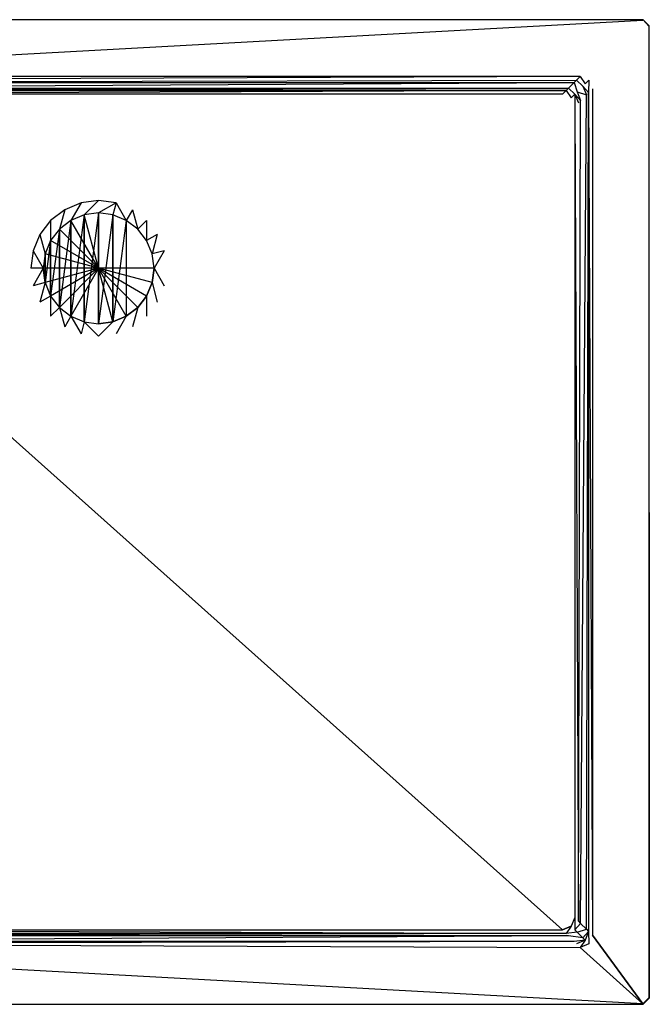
# Model space of a CAD drawing. Extents: x 0 to 0.9, y -0.8 to 0.
# Tile 2 of 2: x 0.389 to 0.9, y -0.8 to 0. Entities that reach past the tile are written whole.
import ezdxf

# ---------------------------------------------------------------- set-up
doc = ezdxf.new("R2010")
doc.units = 0
for name, color, linetype in [('L0__X_900__Y_800__Z_25__L_1_UDQ', 7, 'CONTINUOUS'), ('L1__X_900__Y_800__Z_25__L_1_UDQ', 7, 'CONTINUOUS'), ('L2__X_900__Y_800__Z_25__L_1_UDQ', 7, 'CONTINUOUS'), ('L3__X_900__Y_800__Z_25__L_1_UDQ', 7, 'CONTINUOUS'), ('L4__X_900__Y_800__Z_25__L_1_UDQ', 7, 'CONTINUOUS'), ('L5__X_900__Y_800__Z_25__L_1_UDQ', 7, 'CONTINUOUS'), ('L6__X_900__Y_800__Z_25__L_1_UDQ', 7, 'CONTINUOUS'), ('L7_VERTIEFUNG110___REPLACEMTFOR', 7, 'CONTINUOUS'), ('L8_ABLAUF90____REPLACEMTFOREMPT', 7, 'CONTINUOUS')]:
    doc.layers.add(name, color=color, linetype=linetype)

msp = doc.modelspace()

# ---------------------------------------------------------------- linework, layer by layer
at = {"layer": 'L0__X_900__Y_800__Z_25__L_1_UDQ', "color": 8}
for points, invisible_edges in [([(0.005207, -0.0005, 0.025), (0.056163, -0.046163, 0.025), (0.894793, -0.0005, 0.025), (0.005207, -0.0005, 0.025)], 13), ([(0.894793, -0.0005, 0.025), (0.056163, -0.046163, 0.025), (0.843837, -0.046163, 0.025), (0.894793, -0.0005, 0.025)], 15), ([(0.894793, -0.0005, 0.025), (0.843837, -0.046163, 0.025), (0.850908, -0.049092, 0.025), (0.894793, -0.0005, 0.025)], 15), ([(0.894793, -0.0005, 0.025), (0.850908, -0.049092, 0.025), (0.853837, -0.056163, 0.025), (0.894793, -0.0005, 0.025)], 15), ([(0.894793, -0.0005, 0.025), (0.853837, -0.056163, 0.025), (0.894793, -0.7995, 0.025), (0.894793, -0.0005, 0.025)], 15), ([(0.894793, -0.0005, 0.025), (0.894793, -0.7995, 0.025), (0.8995, -0.794793, 0.025), (0.894793, -0.0005, 0.025)], 15), ([(0.894793, -0.0005, 0.025), (0.8995, -0.794793, 0.025), (0.8995, -0.005207, 0.025), (0.894793, -0.0005, 0.025)], 15), ([(0.853837, -0.743837, 0.025), (0.894793, -0.7995, 0.025), (0.853837, -0.056163, 0.025), (0.853837, -0.743837, 0.025)], 10), ([(0.850908, -0.750908, 0.025), (0.894793, -0.7995, 0.025), (0.853837, -0.743837, 0.025), (0.850908, -0.750908, 0.025)], 13), ([(0.843837, -0.753837, 0.025), (0.894793, -0.7995, 0.025), (0.850908, -0.750908, 0.025), (0.843837, -0.753837, 0.025)], 10), ([(0.056163, -0.753837, 0.025), (0.005207, -0.7995, 0.025), (0.894793, -0.7995, 0.025), (0.056163, -0.753837, 0.025)], 10), ([(0.056163, -0.753837, 0.025), (0.894793, -0.7995, 0.025), (0.843837, -0.753837, 0.025), (0.056163, -0.753837, 0.025)], 13)]:
    msp.add_3dface(points, dxfattribs=dict(at, invisible_edges=invisible_edges))
at = {"layer": 'L1__X_900__Y_800__Z_25__L_1_UDQ', "color": 8}
for points, invisible_edges in [([(0.070535, -0.060535), (0.070535, -0.739465), (0.829465, -0.739465), (0.070535, -0.060535)], 13), ([(0.070535, -0.060535), (0.829465, -0.739465), (0.829465, -0.060535), (0.070535, -0.060535)], 10), ([(0.829465, -0.060535), (0.829465, -0.739465), (0.836536, -0.736536), (0.829465, -0.060535)], 13), ([(0.829465, -0.060535), (0.836536, -0.736536), (0.836536, -0.063464), (0.829465, -0.060535)], 15), ([(0.836536, -0.063464), (0.836536, -0.736536), (0.839465, -0.729465), (0.836536, -0.063464)], 15), ([(0.836536, -0.063464), (0.839465, -0.729465), (0.839465, -0.070535), (0.836536, -0.063464)], 15)]:
    msp.add_3dface(points, dxfattribs=dict(at, invisible_edges=invisible_edges))
at = {"layer": 'L2__X_900__Y_800__Z_25__L_1_UDQ', "color": 8}
for points, invisible_edges in [([(0.059207, -0.049207, 0.023967), (0.843837, -0.046163, 0.025), (0.056163, -0.046163, 0.025), (0.059207, -0.049207, 0.023967)], 13), ([(0.843837, -0.046163, 0.025), (0.059207, -0.049207, 0.023967), (0.840793, -0.049207, 0.023967), (0.843837, -0.046163, 0.025)], 14), ([(0.847864, -0.052136, 0.023967), (0.843837, -0.046163, 0.025), (0.840793, -0.049207, 0.023967), (0.847864, -0.052136, 0.023967)], 13), ([(0.843837, -0.046163, 0.025), (0.847864, -0.052136, 0.023967), (0.850908, -0.049092, 0.025), (0.843837, -0.046163, 0.025)], 14), ([(0.060993, -0.050993, 0.021294), (0.840793, -0.049207, 0.023967), (0.059207, -0.049207, 0.023967), (0.060993, -0.050993, 0.021294)], 14), ([(0.840793, -0.049207, 0.023967), (0.060993, -0.050993, 0.021294), (0.839007, -0.050993, 0.021294), (0.840793, -0.049207, 0.023967)], 13), ([(0.846078, -0.053922, 0.021294), (0.840793, -0.049207, 0.023967), (0.839007, -0.050993, 0.021294), (0.846078, -0.053922, 0.021294)], 13), ([(0.840793, -0.049207, 0.023967), (0.846078, -0.053922, 0.021294), (0.847864, -0.052136, 0.023967), (0.840793, -0.049207, 0.023967)], 14), ([(0.846078, -0.053922, 0.021294), (0.850793, -0.059207, 0.023967), (0.847864, -0.052136, 0.023967), (0.846078, -0.053922, 0.021294)], 14), ([(0.850793, -0.059207, 0.023967), (0.846078, -0.053922, 0.021294), (0.849007, -0.060993, 0.021294), (0.850793, -0.059207, 0.023967)], 13), ([(0.850793, -0.059207, 0.023967), (0.850908, -0.049092, 0.025), (0.847864, -0.052136, 0.023967), (0.850793, -0.059207, 0.023967)], 13), ([(0.850908, -0.049092, 0.025), (0.850793, -0.059207, 0.023967), (0.853837, -0.056163, 0.025), (0.850908, -0.049092, 0.025)], 14), ([(0.850793, -0.059207, 0.023967), (0.849007, -0.739007, 0.021294), (0.850793, -0.740793, 0.023967), (0.850793, -0.059207, 0.023967)], 13), ([(0.849007, -0.739007, 0.021294), (0.850793, -0.059207, 0.023967), (0.849007, -0.060993, 0.021294), (0.849007, -0.739007, 0.021294)], 14), ([(0.850793, -0.059207, 0.023967), (0.853837, -0.743837, 0.025), (0.853837, -0.056163, 0.025), (0.850793, -0.059207, 0.023967)], 14), ([(0.853837, -0.743837, 0.025), (0.850793, -0.059207, 0.023967), (0.850793, -0.740793, 0.023967), (0.853837, -0.743837, 0.025)], 13), ([(0.846078, -0.746078, 0.021294), (0.850793, -0.740793, 0.023967), (0.849007, -0.739007, 0.021294), (0.846078, -0.746078, 0.021294)], 14), ([(0.850793, -0.740793, 0.023967), (0.846078, -0.746078, 0.021294), (0.847864, -0.747864, 0.023967), (0.850793, -0.740793, 0.023967)], 13), ([(0.850908, -0.750908, 0.025), (0.850793, -0.740793, 0.023967), (0.847864, -0.747864, 0.023967), (0.850908, -0.750908, 0.025)], 13), ([(0.850793, -0.740793, 0.023967), (0.850908, -0.750908, 0.025), (0.853837, -0.743837, 0.025), (0.850793, -0.740793, 0.023967)], 14), ([(0.843837, -0.753837, 0.025), (0.059207, -0.750793, 0.023967), (0.056163, -0.753837, 0.025), (0.843837, -0.753837, 0.025)], 13), ([(0.059207, -0.750793, 0.023967), (0.839007, -0.749007, 0.021294), (0.060993, -0.749007, 0.021294), (0.059207, -0.750793, 0.023967)], 13), ([(0.839007, -0.749007, 0.021294), (0.059207, -0.750793, 0.023967), (0.840793, -0.750793, 0.023967), (0.839007, -0.749007, 0.021294)], 14), ([(0.059207, -0.750793, 0.023967), (0.843837, -0.753837, 0.025), (0.840793, -0.750793, 0.023967), (0.059207, -0.750793, 0.023967)], 14), ([(0.839007, -0.749007, 0.021294), (0.847864, -0.747864, 0.023967), (0.846078, -0.746078, 0.021294), (0.839007, -0.749007, 0.021294)], 13), ([(0.847864, -0.747864, 0.023967), (0.839007, -0.749007, 0.021294), (0.840793, -0.750793, 0.023967), (0.847864, -0.747864, 0.023967)], 14), ([(0.843837, -0.753837, 0.025), (0.847864, -0.747864, 0.023967), (0.840793, -0.750793, 0.023967), (0.843837, -0.753837, 0.025)], 13), ([(0.847864, -0.747864, 0.023967), (0.843837, -0.753837, 0.025), (0.850908, -0.750908, 0.025), (0.847864, -0.747864, 0.023967)], 14)]:
    msp.add_3dface(points, dxfattribs=dict(at, invisible_edges=invisible_edges))
at = {"layer": 'L3__X_900__Y_800__Z_25__L_1_UDQ', "color": 8}
for points, invisible_edges in [([(0.065706, -0.055706, 0.003706), (0.839007, -0.050993, 0.021294), (0.060993, -0.050993, 0.021294), (0.065706, -0.055706, 0.003706)], 14), ([(0.839007, -0.050993, 0.021294), (0.065706, -0.055706, 0.003706), (0.834294, -0.055706, 0.003706), (0.839007, -0.050993, 0.021294)], 13), ([(0.841365, -0.058635, 0.003706), (0.839007, -0.050993, 0.021294), (0.834294, -0.055706, 0.003706), (0.841365, -0.058635, 0.003706)], 13), ([(0.839007, -0.050993, 0.021294), (0.841365, -0.058635, 0.003706), (0.846078, -0.053922, 0.021294), (0.839007, -0.050993, 0.021294)], 14), ([(0.841365, -0.058635, 0.003706), (0.849007, -0.060993, 0.021294), (0.846078, -0.053922, 0.021294), (0.841365, -0.058635, 0.003706)], 14), ([(0.849007, -0.060993, 0.021294), (0.841365, -0.058635, 0.003706), (0.844294, -0.065706, 0.003706), (0.849007, -0.060993, 0.021294)], 13), ([(0.849007, -0.060993, 0.021294), (0.844294, -0.734294, 0.003706), (0.849007, -0.739007, 0.021294), (0.849007, -0.060993, 0.021294)], 13), ([(0.844294, -0.734294, 0.003706), (0.849007, -0.060993, 0.021294), (0.844294, -0.065706, 0.003706), (0.844294, -0.734294, 0.003706)], 14), ([(0.841365, -0.741365, 0.003706), (0.849007, -0.739007, 0.021294), (0.844294, -0.734294, 0.003706), (0.841365, -0.741365, 0.003706)], 14), ([(0.834294, -0.744294, 0.003706), (0.846078, -0.746078, 0.021294), (0.841365, -0.741365, 0.003706), (0.834294, -0.744294, 0.003706)], 13), ([(0.849007, -0.739007, 0.021294), (0.841365, -0.741365, 0.003706), (0.846078, -0.746078, 0.021294), (0.849007, -0.739007, 0.021294)], 13), ([(0.060993, -0.749007, 0.021294), (0.834294, -0.744294, 0.003706), (0.065706, -0.744294, 0.003706), (0.060993, -0.749007, 0.021294)], 13), ([(0.834294, -0.744294, 0.003706), (0.060993, -0.749007, 0.021294), (0.839007, -0.749007, 0.021294), (0.834294, -0.744294, 0.003706)], 14), ([(0.846078, -0.746078, 0.021294), (0.834294, -0.744294, 0.003706), (0.839007, -0.749007, 0.021294), (0.846078, -0.746078, 0.021294)], 14)]:
    msp.add_3dface(points, dxfattribs=dict(at, invisible_edges=invisible_edges))
at = {"layer": 'L4__X_900__Y_800__Z_25__L_1_UDQ', "color": 8}
for points, invisible_edges in [([(0.067492, -0.057492, 0.001033), (0.834294, -0.055706, 0.003706), (0.065706, -0.055706, 0.003706), (0.067492, -0.057492, 0.001033)], 14), ([(0.834294, -0.055706, 0.003706), (0.067492, -0.057492, 0.001033), (0.832508, -0.057492, 0.001033), (0.834294, -0.055706, 0.003706)], 13), ([(0.83958, -0.06042, 0.001033), (0.834294, -0.055706, 0.003706), (0.832508, -0.057492, 0.001033), (0.83958, -0.06042, 0.001033)], 13), ([(0.834294, -0.055706, 0.003706), (0.83958, -0.06042, 0.001033), (0.841365, -0.058635, 0.003706), (0.834294, -0.055706, 0.003706)], 14), ([(0.070535, -0.060535), (0.832508, -0.057492, 0.001033), (0.067492, -0.057492, 0.001033), (0.070535, -0.060535)], 13), ([(0.832508, -0.057492, 0.001033), (0.070535, -0.060535), (0.829465, -0.060535), (0.832508, -0.057492, 0.001033)], 14), ([(0.836536, -0.063464), (0.832508, -0.057492, 0.001033), (0.829465, -0.060535), (0.836536, -0.063464)], 13), ([(0.832508, -0.057492, 0.001033), (0.836536, -0.063464), (0.83958, -0.06042, 0.001033), (0.832508, -0.057492, 0.001033)], 14), ([(0.839465, -0.070535), (0.83958, -0.06042, 0.001033), (0.836536, -0.063464), (0.839465, -0.070535)], 13), ([(0.83958, -0.06042, 0.001033), (0.839465, -0.070535), (0.842508, -0.067492, 0.001033), (0.83958, -0.06042, 0.001033)], 14), ([(0.83958, -0.06042, 0.001033), (0.844294, -0.065706, 0.003706), (0.841365, -0.058635, 0.003706), (0.83958, -0.06042, 0.001033)], 14), ([(0.844294, -0.065706, 0.003706), (0.83958, -0.06042, 0.001033), (0.842508, -0.067492, 0.001033), (0.844294, -0.065706, 0.003706)], 13), ([(0.839465, -0.070535), (0.842508, -0.732508, 0.001033), (0.842508, -0.067492, 0.001033), (0.839465, -0.070535)], 14), ([(0.842508, -0.732508, 0.001033), (0.839465, -0.070535), (0.839465, -0.729465), (0.842508, -0.732508, 0.001033)], 13), ([(0.844294, -0.065706, 0.003706), (0.842508, -0.732508, 0.001033), (0.844294, -0.734294, 0.003706), (0.844294, -0.065706, 0.003706)], 13), ([(0.842508, -0.732508, 0.001033), (0.844294, -0.065706, 0.003706), (0.842508, -0.067492, 0.001033), (0.842508, -0.732508, 0.001033)], 14), ([(0.83958, -0.73958, 0.001033), (0.839465, -0.729465), (0.836536, -0.736536), (0.83958, -0.73958, 0.001033)], 13), ([(0.839465, -0.729465), (0.83958, -0.73958, 0.001033), (0.842508, -0.732508, 0.001033), (0.839465, -0.729465)], 14), ([(0.83958, -0.73958, 0.001033), (0.844294, -0.734294, 0.003706), (0.842508, -0.732508, 0.001033), (0.83958, -0.73958, 0.001033)], 14), ([(0.844294, -0.734294, 0.003706), (0.83958, -0.73958, 0.001033), (0.841365, -0.741365, 0.003706), (0.844294, -0.734294, 0.003706)], 13), ([(0.065706, -0.744294, 0.003706), (0.832508, -0.742508, 0.001033), (0.067492, -0.742508, 0.001033), (0.065706, -0.744294, 0.003706)], 13), ([(0.832508, -0.742508, 0.001033), (0.065706, -0.744294, 0.003706), (0.834294, -0.744294, 0.003706), (0.832508, -0.742508, 0.001033)], 14), ([(0.832508, -0.742508, 0.001033), (0.070535, -0.739465), (0.067492, -0.742508, 0.001033), (0.832508, -0.742508, 0.001033)], 13), ([(0.070535, -0.739465), (0.832508, -0.742508, 0.001033), (0.829465, -0.739465), (0.070535, -0.739465)], 14), ([(0.832508, -0.742508, 0.001033), (0.836536, -0.736536), (0.829465, -0.739465), (0.832508, -0.742508, 0.001033)], 13), ([(0.836536, -0.736536), (0.832508, -0.742508, 0.001033), (0.83958, -0.73958, 0.001033), (0.836536, -0.736536)], 14), ([(0.832508, -0.742508, 0.001033), (0.841365, -0.741365, 0.003706), (0.83958, -0.73958, 0.001033), (0.832508, -0.742508, 0.001033)], 13), ([(0.841365, -0.741365, 0.003706), (0.832508, -0.742508, 0.001033), (0.834294, -0.744294, 0.003706), (0.841365, -0.741365, 0.003706)], 14)]:
    msp.add_3dface(points, dxfattribs=dict(at, invisible_edges=invisible_edges))
at = {"layer": 'L5__X_900__Y_800__Z_25__L_1_UDQ', "color": 8}
for points, invisible_edges in [([(0.005207, -0.0005, 0.025), (0.895, 0, 0.0245), (0.005, 0, 0.0245), (0.005207, -0.0005, 0.025)], 13), ([(0.895, 0, 0.0245), (0.005207, -0.0005, 0.025), (0.894793, -0.0005, 0.025), (0.895, 0, 0.0245)], 14), ([(0.8995, -0.005207, 0.025), (0.895, 0, 0.0245), (0.894793, -0.0005, 0.025), (0.8995, -0.005207, 0.025)], 13), ([(0.895, 0, 0.0245), (0.8995, -0.005207, 0.025), (0.9, -0.005, 0.0245), (0.895, 0, 0.0245)], 14), ([(0.8995, -0.005207, 0.025), (0.9, -0.795, 0.0245), (0.9, -0.005, 0.0245), (0.8995, -0.005207, 0.025)], 14), ([(0.9, -0.795, 0.0245), (0.8995, -0.005207, 0.025), (0.8995, -0.794793, 0.025), (0.9, -0.795, 0.0245)], 13), ([(0.895, -0.8, 0.0245), (0.005207, -0.7995, 0.025), (0.005, -0.8, 0.0245), (0.895, -0.8, 0.0245)], 13), ([(0.005207, -0.7995, 0.025), (0.895, -0.8, 0.0245), (0.894793, -0.7995, 0.025), (0.005207, -0.7995, 0.025)], 14), ([(0.895, -0.8, 0.0245), (0.8995, -0.794793, 0.025), (0.894793, -0.7995, 0.025), (0.895, -0.8, 0.0245)], 13), ([(0.8995, -0.794793, 0.025), (0.895, -0.8, 0.0245), (0.9, -0.795, 0.0245), (0.8995, -0.794793, 0.025)], 14)]:
    msp.add_3dface(points, dxfattribs=dict(at, invisible_edges=invisible_edges))
at = {"layer": 'L6__X_900__Y_800__Z_25__L_1_UDQ', "color": 8}
for points, invisible_edges in [([(0.005, 0, 0.0245), (0.895, 0, 0.008), (0.005, 0, 0.008), (0.005, 0, 0.0245)], 13), ([(0.895, 0, 0.008), (0.005, 0, 0.0245), (0.895, 0, 0.0245), (0.895, 0, 0.008)], 14), ([(0.895, 0, 0.0245), (0.9, -0.005, 0.008), (0.895, 0, 0.008), (0.895, 0, 0.0245)], 13), ([(0.9, -0.005, 0.008), (0.895, 0, 0.0245), (0.9, -0.005, 0.0245), (0.9, -0.005, 0.008)], 14), ([(0.9, -0.005, 0.008), (0.9, -0.795, 0.0245), (0.9, -0.795, 0.008), (0.9, -0.005, 0.008)], 13), ([(0.9, -0.795, 0.0245), (0.9, -0.005, 0.008), (0.9, -0.005, 0.0245), (0.9, -0.795, 0.0245)], 14), ([(0.895, -0.8, 0.0245), (0.005, -0.8, 0.008), (0.895, -0.8, 0.008), (0.895, -0.8, 0.0245)], 13), ([(0.005, -0.8, 0.008), (0.895, -0.8, 0.0245), (0.005, -0.8, 0.0245), (0.005, -0.8, 0.008)], 14), ([(0.9, -0.795, 0.008), (0.895, -0.8, 0.0245), (0.895, -0.8, 0.008), (0.9, -0.795, 0.008)], 13), ([(0.895, -0.8, 0.0245), (0.9, -0.795, 0.008), (0.9, -0.795, 0.0245), (0.895, -0.8, 0.0245)], 14)]:
    msp.add_3dface(points, dxfattribs=dict(at, invisible_edges=invisible_edges))
at = {"layer": 'L7_VERTIEFUNG110___REPLACEMTFOR', "color": 8}
for points, invisible_edges in [([(0.4305, -0.163029, 0.0002), (0.438765, -0.148874, 0.0012), (0.4255, -0.154369, 0.0012), (0.4305, -0.163029, 0.0002)], 13), ([(0.438765, -0.148874, 0.0012), (0.4305, -0.163029, 0.0002), (0.441353, -0.158533, 0.0002), (0.438765, -0.148874, 0.0012)], 14), ([(0.441353, -0.158533, 0.0002), (0.453, -0.147, 0.0012), (0.438765, -0.148874, 0.0012), (0.441353, -0.158533, 0.0002)], 13), ([(0.453, -0.147, 0.0012), (0.441353, -0.158533, 0.0002), (0.453, -0.157, 0.0002), (0.453, -0.147, 0.0012)], 14), ([(0.453, -0.157, 0.0002), (0.467235, -0.148874, 0.0012), (0.453, -0.147, 0.0012), (0.453, -0.157, 0.0002)], 13), ([(0.467235, -0.148874, 0.0012), (0.453, -0.157, 0.0002), (0.464647, -0.158533, 0.0002), (0.467235, -0.148874, 0.0012)], 14), ([(0.4755, -0.163029, 0.0002), (0.467235, -0.148874, 0.0012), (0.464647, -0.158533, 0.0002), (0.4755, -0.163029, 0.0002)], 13), ([(0.467235, -0.148874, 0.0012), (0.4755, -0.163029, 0.0002), (0.4805, -0.154369, 0.0012), (0.467235, -0.148874, 0.0012)], 14), ([(0.42118, -0.17018, 0.0002), (0.4255, -0.154369, 0.0012), (0.414109, -0.163109, 0.0012), (0.42118, -0.17018, 0.0002)], 13), ([(0.4255, -0.154369, 0.0012), (0.42118, -0.17018, 0.0002), (0.4305, -0.163029, 0.0002), (0.4255, -0.154369, 0.0012)], 14), ([(0.4305, -0.163029, 0.0002), (0.4305, -0.240971, 0.0002), (0.441353, -0.158533, 0.0002), (0.4305, -0.163029, 0.0002)], 10), ([(0.441353, -0.158533, 0.0002), (0.4305, -0.240971, 0.0002), (0.441353, -0.245467, 0.0002), (0.441353, -0.158533, 0.0002)], 13), ([(0.441353, -0.158533, 0.0002), (0.441353, -0.245467, 0.0002), (0.453, -0.157, 0.0002), (0.441353, -0.158533, 0.0002)], 10), ([(0.453, -0.157, 0.0002), (0.441353, -0.245467, 0.0002), (0.453, -0.247, 0.0002), (0.453, -0.157, 0.0002)], 13), ([(0.453, -0.157, 0.0002), (0.453, -0.247, 0.0002), (0.464647, -0.158533, 0.0002), (0.453, -0.157, 0.0002)], 10), ([(0.464647, -0.158533, 0.0002), (0.453, -0.247, 0.0002), (0.464647, -0.245467, 0.0002), (0.464647, -0.158533, 0.0002)], 13), ([(0.464647, -0.158533, 0.0002), (0.464647, -0.245467, 0.0002), (0.4755, -0.163029, 0.0002), (0.464647, -0.158533, 0.0002)], 10), ([(0.48482, -0.17018, 0.0002), (0.4805, -0.154369, 0.0012), (0.4755, -0.163029, 0.0002), (0.48482, -0.17018, 0.0002)], 13), ([(0.4805, -0.154369, 0.0012), (0.48482, -0.17018, 0.0002), (0.491891, -0.163109, 0.0012), (0.4805, -0.154369, 0.0012)], 14), ([(0.414029, -0.1795, 0.0002), (0.414109, -0.163109, 0.0012), (0.405369, -0.1745, 0.0012), (0.414029, -0.1795, 0.0002)], 13), ([(0.414109, -0.163109, 0.0012), (0.414029, -0.1795, 0.0002), (0.42118, -0.17018, 0.0002), (0.414109, -0.163109, 0.0012)], 14), ([(0.42118, -0.17018, 0.0002), (0.42118, -0.23382, 0.0002), (0.4305, -0.163029, 0.0002), (0.42118, -0.17018, 0.0002)], 10), ([(0.4305, -0.163029, 0.0002), (0.42118, -0.23382, 0.0002), (0.4305, -0.240971, 0.0002), (0.4305, -0.163029, 0.0002)], 13), ([(0.4755, -0.163029, 0.0002), (0.464647, -0.245467, 0.0002), (0.4755, -0.240971, 0.0002), (0.4755, -0.163029, 0.0002)], 13), ([(0.4755, -0.163029, 0.0002), (0.4755, -0.240971, 0.0002), (0.48482, -0.17018, 0.0002), (0.4755, -0.163029, 0.0002)], 15), ([(0.491971, -0.1795, 0.0002), (0.491891, -0.163109, 0.0012), (0.48482, -0.17018, 0.0002), (0.491971, -0.1795, 0.0002)], 13), ([(0.491891, -0.163109, 0.0012), (0.491971, -0.1795, 0.0002), (0.500631, -0.1745, 0.0012), (0.491891, -0.163109, 0.0012)], 14), ([(0.409533, -0.190353, 0.0002), (0.405369, -0.1745, 0.0012), (0.399874, -0.187765, 0.0012), (0.409533, -0.190353, 0.0002)], 13), ([(0.405369, -0.1745, 0.0012), (0.409533, -0.190353, 0.0002), (0.414029, -0.1795, 0.0002), (0.405369, -0.1745, 0.0012)], 14), ([(0.414029, -0.1795, 0.0002), (0.414029, -0.2245, 0.0002), (0.42118, -0.17018, 0.0002), (0.414029, -0.1795, 0.0002)], 10), ([(0.42118, -0.17018, 0.0002), (0.414029, -0.2245, 0.0002), (0.42118, -0.23382, 0.0002), (0.42118, -0.17018, 0.0002)], 13), ([(0.48482, -0.17018, 0.0002), (0.4755, -0.240971, 0.0002), (0.48482, -0.23382, 0.0002), (0.48482, -0.17018, 0.0002)], 15), ([(0.48482, -0.17018, 0.0002), (0.48482, -0.23382, 0.0002), (0.491971, -0.1795, 0.0002), (0.48482, -0.17018, 0.0002)], 15), ([(0.496467, -0.190353, 0.0002), (0.500631, -0.1745, 0.0012), (0.491971, -0.1795, 0.0002), (0.496467, -0.190353, 0.0002)], 13), ([(0.500631, -0.1745, 0.0012), (0.496467, -0.190353, 0.0002), (0.506126, -0.187765, 0.0012), (0.500631, -0.1745, 0.0012)], 14), ([(0.409533, -0.190353, 0.0002), (0.409533, -0.213647, 0.0002), (0.414029, -0.1795, 0.0002), (0.409533, -0.190353, 0.0002)], 10), ([(0.414029, -0.1795, 0.0002), (0.409533, -0.213647, 0.0002), (0.414029, -0.2245, 0.0002), (0.414029, -0.1795, 0.0002)], 13), ([(0.491971, -0.1795, 0.0002), (0.48482, -0.23382, 0.0002), (0.491971, -0.2245, 0.0002), (0.491971, -0.1795, 0.0002)], 15), ([(0.491971, -0.1795, 0.0002), (0.491971, -0.2245, 0.0002), (0.496467, -0.190353, 0.0002), (0.491971, -0.1795, 0.0002)], 15), ([(0.408, -0.202, 0.0002), (0.399874, -0.187765, 0.0012), (0.398, -0.202, 0.0012), (0.408, -0.202, 0.0002)], 13), ([(0.399874, -0.187765, 0.0012), (0.408, -0.202, 0.0002), (0.409533, -0.190353, 0.0002), (0.399874, -0.187765, 0.0012)], 14), ([(0.409533, -0.213647, 0.0002), (0.409533, -0.190353, 0.0002), (0.408, -0.202, 0.0002), (0.409533, -0.213647, 0.0002)], 13), ([(0.496467, -0.190353, 0.0002), (0.491971, -0.2245, 0.0002), (0.496467, -0.213647, 0.0002), (0.496467, -0.190353, 0.0002)], 15), ([(0.498, -0.202, 0.0002), (0.506126, -0.187765, 0.0012), (0.496467, -0.190353, 0.0002), (0.498, -0.202, 0.0002)], 13), ([(0.496467, -0.190353, 0.0002), (0.496467, -0.213647, 0.0002), (0.498, -0.202, 0.0002), (0.496467, -0.190353, 0.0002)], 11), ([(0.506126, -0.187765, 0.0012), (0.498, -0.202, 0.0002), (0.508, -0.202, 0.0012), (0.506126, -0.187765, 0.0012)], 14), ([(0.399874, -0.216235, 0.0012), (0.408, -0.202, 0.0002), (0.398, -0.202, 0.0012), (0.399874, -0.216235, 0.0012)], 13), ([(0.408, -0.202, 0.0002), (0.399874, -0.216235, 0.0012), (0.409533, -0.213647, 0.0002), (0.408, -0.202, 0.0002)], 14), ([(0.506126, -0.216235, 0.0012), (0.498, -0.202, 0.0002), (0.496467, -0.213647, 0.0002), (0.506126, -0.216235, 0.0012)], 13), ([(0.498, -0.202, 0.0002), (0.506126, -0.216235, 0.0012), (0.508, -0.202, 0.0012), (0.498, -0.202, 0.0002)], 14), ([(0.405369, -0.2295, 0.0012), (0.409533, -0.213647, 0.0002), (0.399874, -0.216235, 0.0012), (0.405369, -0.2295, 0.0012)], 13), ([(0.409533, -0.213647, 0.0002), (0.405369, -0.2295, 0.0012), (0.414029, -0.2245, 0.0002), (0.409533, -0.213647, 0.0002)], 14), ([(0.500631, -0.2295, 0.0012), (0.496467, -0.213647, 0.0002), (0.491971, -0.2245, 0.0002), (0.500631, -0.2295, 0.0012)], 13), ([(0.496467, -0.213647, 0.0002), (0.500631, -0.2295, 0.0012), (0.506126, -0.216235, 0.0012), (0.496467, -0.213647, 0.0002)], 14), ([(0.414109, -0.240891, 0.0012), (0.414029, -0.2245, 0.0002), (0.405369, -0.2295, 0.0012), (0.414109, -0.240891, 0.0012)], 13), ([(0.414029, -0.2245, 0.0002), (0.414109, -0.240891, 0.0012), (0.42118, -0.23382, 0.0002), (0.414029, -0.2245, 0.0002)], 14), ([(0.491891, -0.240891, 0.0012), (0.491971, -0.2245, 0.0002), (0.48482, -0.23382, 0.0002), (0.491891, -0.240891, 0.0012)], 13), ([(0.491971, -0.2245, 0.0002), (0.491891, -0.240891, 0.0012), (0.500631, -0.2295, 0.0012), (0.491971, -0.2245, 0.0002)], 14), ([(0.4255, -0.249631, 0.0012), (0.42118, -0.23382, 0.0002), (0.414109, -0.240891, 0.0012), (0.4255, -0.249631, 0.0012)], 13), ([(0.42118, -0.23382, 0.0002), (0.4255, -0.249631, 0.0012), (0.4305, -0.240971, 0.0002), (0.42118, -0.23382, 0.0002)], 14), ([(0.4805, -0.249631, 0.0012), (0.48482, -0.23382, 0.0002), (0.4755, -0.240971, 0.0002), (0.4805, -0.249631, 0.0012)], 13), ([(0.48482, -0.23382, 0.0002), (0.4805, -0.249631, 0.0012), (0.491891, -0.240891, 0.0012), (0.48482, -0.23382, 0.0002)], 14), ([(0.438765, -0.255126, 0.0012), (0.4305, -0.240971, 0.0002), (0.4255, -0.249631, 0.0012), (0.438765, -0.255126, 0.0012)], 13), ([(0.4305, -0.240971, 0.0002), (0.438765, -0.255126, 0.0012), (0.441353, -0.245467, 0.0002), (0.4305, -0.240971, 0.0002)], 14), ([(0.453, -0.257, 0.0012), (0.441353, -0.245467, 0.0002), (0.438765, -0.255126, 0.0012), (0.453, -0.257, 0.0012)], 13), ([(0.441353, -0.245467, 0.0002), (0.453, -0.257, 0.0012), (0.453, -0.247, 0.0002), (0.441353, -0.245467, 0.0002)], 14), ([(0.453, -0.257, 0.0012), (0.464647, -0.245467, 0.0002), (0.453, -0.247, 0.0002), (0.453, -0.257, 0.0012)], 13), ([(0.464647, -0.245467, 0.0002), (0.453, -0.257, 0.0012), (0.467235, -0.255126, 0.0012), (0.464647, -0.245467, 0.0002)], 14), ([(0.467235, -0.255126, 0.0012), (0.4755, -0.240971, 0.0002), (0.464647, -0.245467, 0.0002), (0.467235, -0.255126, 0.0012)], 13), ([(0.4755, -0.240971, 0.0002), (0.467235, -0.255126, 0.0012), (0.4805, -0.249631, 0.0012), (0.4755, -0.240971, 0.0002)], 14)]:
    msp.add_3dface(points, dxfattribs=dict(at, invisible_edges=invisible_edges))
at = {"layer": 'L8_ABLAUF90____REPLACEMTFOREMPT', "color": 8}
for points, invisible_edges in [([(0.453, -0.202, 0.0022), (0.441353, -0.158533, 0.0012), (0.4305, -0.163029, 0.0012), (0.453, -0.202, 0.0022)], 14), ([(0.4305, -0.163029, 0.0002), (0.441353, -0.158533, 0.0012), (0.441353, -0.158533, 0.0002), (0.4305, -0.163029, 0.0002)], 13), ([(0.441353, -0.158533, 0.0012), (0.4305, -0.163029, 0.0002), (0.4305, -0.163029, 0.0012), (0.441353, -0.158533, 0.0012)], 14), ([(0.4305, -0.240971, 0.0002), (0.4305, -0.163029, 0.0002), (0.441353, -0.158533, 0.0002), (0.4305, -0.240971, 0.0002)], 10), ([(0.4305, -0.240971, 0.0002), (0.441353, -0.158533, 0.0002), (0.441353, -0.245467, 0.0002), (0.4305, -0.240971, 0.0002)], 13), ([(0.453, -0.202, 0.0022), (0.453, -0.157, 0.0012), (0.441353, -0.158533, 0.0012), (0.453, -0.202, 0.0022)], 14), ([(0.441353, -0.158533, 0.0002), (0.453, -0.157, 0.0012), (0.453, -0.157, 0.0002), (0.441353, -0.158533, 0.0002)], 13), ([(0.453, -0.157, 0.0012), (0.441353, -0.158533, 0.0002), (0.441353, -0.158533, 0.0012), (0.453, -0.157, 0.0012)], 14), ([(0.441353, -0.245467, 0.0002), (0.441353, -0.158533, 0.0002), (0.453, -0.157, 0.0002), (0.441353, -0.245467, 0.0002)], 10), ([(0.441353, -0.245467, 0.0002), (0.453, -0.157, 0.0002), (0.453, -0.247, 0.0002), (0.441353, -0.245467, 0.0002)], 13), ([(0.464647, -0.158533, 0.0012), (0.453, -0.157, 0.0012), (0.453, -0.202, 0.0022), (0.464647, -0.158533, 0.0012)], 14), ([(0.453, -0.157, 0.0012), (0.464647, -0.158533, 0.0002), (0.453, -0.157, 0.0002), (0.453, -0.157, 0.0012)], 13), ([(0.464647, -0.158533, 0.0002), (0.453, -0.157, 0.0012), (0.464647, -0.158533, 0.0012), (0.464647, -0.158533, 0.0002)], 14), ([(0.453, -0.247, 0.0002), (0.453, -0.157, 0.0002), (0.464647, -0.158533, 0.0002), (0.453, -0.247, 0.0002)], 10), ([(0.4755, -0.163029, 0.0012), (0.464647, -0.158533, 0.0012), (0.453, -0.202, 0.0022), (0.4755, -0.163029, 0.0012)], 14), ([(0.453, -0.247, 0.0002), (0.464647, -0.158533, 0.0002), (0.464647, -0.245467, 0.0002), (0.453, -0.247, 0.0002)], 13), ([(0.464647, -0.158533, 0.0012), (0.4755, -0.163029, 0.0002), (0.464647, -0.158533, 0.0002), (0.464647, -0.158533, 0.0012)], 13), ([(0.4755, -0.163029, 0.0002), (0.464647, -0.158533, 0.0012), (0.4755, -0.163029, 0.0012), (0.4755, -0.163029, 0.0002)], 14), ([(0.464647, -0.245467, 0.0002), (0.464647, -0.158533, 0.0002), (0.4755, -0.163029, 0.0002), (0.464647, -0.245467, 0.0002)], 10), ([(0.453, -0.202, 0.0022), (0.4305, -0.163029, 0.0012), (0.42118, -0.17018, 0.0012), (0.453, -0.202, 0.0022)], 14), ([(0.42118, -0.17018, 0.0002), (0.4305, -0.163029, 0.0012), (0.4305, -0.163029, 0.0002), (0.42118, -0.17018, 0.0002)], 13), ([(0.4305, -0.163029, 0.0012), (0.42118, -0.17018, 0.0002), (0.42118, -0.17018, 0.0012), (0.4305, -0.163029, 0.0012)], 14), ([(0.42118, -0.23382, 0.0002), (0.42118, -0.17018, 0.0002), (0.4305, -0.163029, 0.0002), (0.42118, -0.23382, 0.0002)], 10), ([(0.42118, -0.23382, 0.0002), (0.4305, -0.163029, 0.0002), (0.4305, -0.240971, 0.0002), (0.42118, -0.23382, 0.0002)], 13), ([(0.48482, -0.17018, 0.0012), (0.4755, -0.163029, 0.0012), (0.453, -0.202, 0.0022), (0.48482, -0.17018, 0.0012)], 14), ([(0.464647, -0.245467, 0.0002), (0.4755, -0.163029, 0.0002), (0.4755, -0.240971, 0.0002), (0.464647, -0.245467, 0.0002)], 13), ([(0.4755, -0.163029, 0.0012), (0.48482, -0.17018, 0.0002), (0.4755, -0.163029, 0.0002), (0.4755, -0.163029, 0.0012)], 13), ([(0.48482, -0.17018, 0.0002), (0.4755, -0.163029, 0.0012), (0.48482, -0.17018, 0.0012), (0.48482, -0.17018, 0.0002)], 14), ([(0.4755, -0.240971, 0.0002), (0.4755, -0.163029, 0.0002), (0.48482, -0.17018, 0.0002), (0.4755, -0.240971, 0.0002)], 15), ([(0.453, -0.202, 0.0022), (0.42118, -0.17018, 0.0012), (0.414029, -0.1795, 0.0012), (0.453, -0.202, 0.0022)], 14), ([(0.414029, -0.1795, 0.0012), (0.42118, -0.17018, 0.0002), (0.414029, -0.1795, 0.0002), (0.414029, -0.1795, 0.0012)], 13), ([(0.42118, -0.17018, 0.0002), (0.414029, -0.1795, 0.0012), (0.42118, -0.17018, 0.0012), (0.42118, -0.17018, 0.0002)], 14), ([(0.414029, -0.2245, 0.0002), (0.414029, -0.1795, 0.0002), (0.42118, -0.17018, 0.0002), (0.414029, -0.2245, 0.0002)], 10), ([(0.414029, -0.2245, 0.0002), (0.42118, -0.17018, 0.0002), (0.42118, -0.23382, 0.0002), (0.414029, -0.2245, 0.0002)], 13), ([(0.491971, -0.1795, 0.0012), (0.48482, -0.17018, 0.0012), (0.453, -0.202, 0.0022), (0.491971, -0.1795, 0.0012)], 14), ([(0.4755, -0.240971, 0.0002), (0.48482, -0.17018, 0.0002), (0.48482, -0.23382, 0.0002), (0.4755, -0.240971, 0.0002)], 15), ([(0.48482, -0.17018, 0.0002), (0.491971, -0.1795, 0.0012), (0.491971, -0.1795, 0.0002), (0.48482, -0.17018, 0.0002)], 13), ([(0.491971, -0.1795, 0.0012), (0.48482, -0.17018, 0.0002), (0.48482, -0.17018, 0.0012), (0.491971, -0.1795, 0.0012)], 14), ([(0.48482, -0.23382, 0.0002), (0.48482, -0.17018, 0.0002), (0.491971, -0.1795, 0.0002), (0.48482, -0.23382, 0.0002)], 15), ([(0.453, -0.202, 0.0022), (0.414029, -0.1795, 0.0012), (0.409533, -0.190353, 0.0012), (0.453, -0.202, 0.0022)], 14), ([(0.409533, -0.190353, 0.0012), (0.414029, -0.1795, 0.0002), (0.409533, -0.190353, 0.0002), (0.409533, -0.190353, 0.0012)], 13), ([(0.414029, -0.1795, 0.0002), (0.409533, -0.190353, 0.0012), (0.414029, -0.1795, 0.0012), (0.414029, -0.1795, 0.0002)], 14), ([(0.409533, -0.213647, 0.0002), (0.409533, -0.190353, 0.0002), (0.414029, -0.1795, 0.0002), (0.409533, -0.213647, 0.0002)], 10), ([(0.409533, -0.213647, 0.0002), (0.414029, -0.1795, 0.0002), (0.414029, -0.2245, 0.0002), (0.409533, -0.213647, 0.0002)], 13), ([(0.496467, -0.190353, 0.0012), (0.491971, -0.1795, 0.0012), (0.453, -0.202, 0.0022), (0.496467, -0.190353, 0.0012)], 14), ([(0.48482, -0.23382, 0.0002), (0.491971, -0.1795, 0.0002), (0.491971, -0.2245, 0.0002), (0.48482, -0.23382, 0.0002)], 15), ([(0.491971, -0.1795, 0.0002), (0.496467, -0.190353, 0.0012), (0.496467, -0.190353, 0.0002), (0.491971, -0.1795, 0.0002)], 13), ([(0.496467, -0.190353, 0.0012), (0.491971, -0.1795, 0.0002), (0.491971, -0.1795, 0.0012), (0.496467, -0.190353, 0.0012)], 14), ([(0.491971, -0.2245, 0.0002), (0.491971, -0.1795, 0.0002), (0.496467, -0.190353, 0.0002), (0.491971, -0.2245, 0.0002)], 15), ([(0.453, -0.202, 0.0022), (0.409533, -0.190353, 0.0012), (0.408, -0.202, 0.0012), (0.453, -0.202, 0.0022)], 14), ([(0.408, -0.202, 0.0012), (0.409533, -0.190353, 0.0002), (0.408, -0.202, 0.0002), (0.408, -0.202, 0.0012)], 13), ([(0.409533, -0.190353, 0.0002), (0.408, -0.202, 0.0012), (0.409533, -0.190353, 0.0012), (0.409533, -0.190353, 0.0002)], 14), ([(0.409533, -0.190353, 0.0002), (0.409533, -0.213647, 0.0002), (0.408, -0.202, 0.0002), (0.409533, -0.190353, 0.0002)], 13), ([(0.498, -0.202, 0.0012), (0.496467, -0.190353, 0.0012), (0.453, -0.202, 0.0022), (0.498, -0.202, 0.0012)], 14), ([(0.491971, -0.2245, 0.0002), (0.496467, -0.190353, 0.0002), (0.496467, -0.213647, 0.0002), (0.491971, -0.2245, 0.0002)], 15), ([(0.496467, -0.190353, 0.0002), (0.498, -0.202, 0.0012), (0.498, -0.202, 0.0002), (0.496467, -0.190353, 0.0002)], 13), ([(0.498, -0.202, 0.0012), (0.496467, -0.190353, 0.0002), (0.496467, -0.190353, 0.0012), (0.498, -0.202, 0.0012)], 14), ([(0.496467, -0.213647, 0.0002), (0.496467, -0.190353, 0.0002), (0.498, -0.202, 0.0002), (0.496467, -0.213647, 0.0002)], 15), ([(0.453, -0.202, 0.0022), (0.408, -0.202, 0.0012), (0.409533, -0.213647, 0.0012), (0.453, -0.202, 0.0022)], 14), ([(0.409533, -0.213647, 0.0012), (0.408, -0.202, 0.0002), (0.409533, -0.213647, 0.0002), (0.409533, -0.213647, 0.0012)], 13), ([(0.408, -0.202, 0.0002), (0.409533, -0.213647, 0.0012), (0.408, -0.202, 0.0012), (0.408, -0.202, 0.0002)], 14), ([(0.453, -0.202, 0.0022), (0.409533, -0.213647, 0.0012), (0.414029, -0.2245, 0.0012), (0.453, -0.202, 0.0022)], 14), ([(0.453, -0.202, 0.0022), (0.414029, -0.2245, 0.0012), (0.42118, -0.23382, 0.0012), (0.453, -0.202, 0.0022)], 14), ([(0.453, -0.202, 0.0022), (0.42118, -0.23382, 0.0012), (0.4305, -0.240971, 0.0012), (0.453, -0.202, 0.0022)], 14), ([(0.453, -0.202, 0.0022), (0.4305, -0.240971, 0.0012), (0.441353, -0.245467, 0.0012), (0.453, -0.202, 0.0022)], 14), ([(0.453, -0.247, 0.0012), (0.453, -0.202, 0.0022), (0.441353, -0.245467, 0.0012), (0.453, -0.247, 0.0012)], 14), ([(0.464647, -0.245467, 0.0012), (0.453, -0.202, 0.0022), (0.453, -0.247, 0.0012), (0.464647, -0.245467, 0.0012)], 14), ([(0.4755, -0.240971, 0.0012), (0.453, -0.202, 0.0022), (0.464647, -0.245467, 0.0012), (0.4755, -0.240971, 0.0012)], 14), ([(0.48482, -0.23382, 0.0012), (0.453, -0.202, 0.0022), (0.4755, -0.240971, 0.0012), (0.48482, -0.23382, 0.0012)], 14), ([(0.491971, -0.2245, 0.0012), (0.453, -0.202, 0.0022), (0.48482, -0.23382, 0.0012), (0.491971, -0.2245, 0.0012)], 14), ([(0.496467, -0.213647, 0.0012), (0.453, -0.202, 0.0022), (0.491971, -0.2245, 0.0012), (0.496467, -0.213647, 0.0012)], 14), ([(0.498, -0.202, 0.0012), (0.453, -0.202, 0.0022), (0.496467, -0.213647, 0.0012), (0.498, -0.202, 0.0012)], 14), ([(0.498, -0.202, 0.0002), (0.496467, -0.213647, 0.0012), (0.496467, -0.213647, 0.0002), (0.498, -0.202, 0.0002)], 13), ([(0.496467, -0.213647, 0.0012), (0.498, -0.202, 0.0002), (0.498, -0.202, 0.0012), (0.496467, -0.213647, 0.0012)], 14), ([(0.414029, -0.2245, 0.0012), (0.409533, -0.213647, 0.0002), (0.414029, -0.2245, 0.0002), (0.414029, -0.2245, 0.0012)], 13), ([(0.409533, -0.213647, 0.0002), (0.414029, -0.2245, 0.0012), (0.409533, -0.213647, 0.0012), (0.409533, -0.213647, 0.0002)], 14), ([(0.496467, -0.213647, 0.0002), (0.491971, -0.2245, 0.0012), (0.491971, -0.2245, 0.0002), (0.496467, -0.213647, 0.0002)], 13), ([(0.491971, -0.2245, 0.0012), (0.496467, -0.213647, 0.0002), (0.496467, -0.213647, 0.0012), (0.491971, -0.2245, 0.0012)], 14), ([(0.42118, -0.23382, 0.0012), (0.414029, -0.2245, 0.0002), (0.42118, -0.23382, 0.0002), (0.42118, -0.23382, 0.0012)], 13), ([(0.414029, -0.2245, 0.0002), (0.42118, -0.23382, 0.0012), (0.414029, -0.2245, 0.0012), (0.414029, -0.2245, 0.0002)], 14), ([(0.491971, -0.2245, 0.0002), (0.48482, -0.23382, 0.0012), (0.48482, -0.23382, 0.0002), (0.491971, -0.2245, 0.0002)], 13), ([(0.48482, -0.23382, 0.0012), (0.491971, -0.2245, 0.0002), (0.491971, -0.2245, 0.0012), (0.48482, -0.23382, 0.0012)], 14), ([(0.4305, -0.240971, 0.0002), (0.42118, -0.23382, 0.0012), (0.42118, -0.23382, 0.0002), (0.4305, -0.240971, 0.0002)], 13), ([(0.42118, -0.23382, 0.0012), (0.4305, -0.240971, 0.0002), (0.4305, -0.240971, 0.0012), (0.42118, -0.23382, 0.0012)], 14), ([(0.48482, -0.23382, 0.0012), (0.4755, -0.240971, 0.0002), (0.48482, -0.23382, 0.0002), (0.48482, -0.23382, 0.0012)], 13), ([(0.4755, -0.240971, 0.0002), (0.48482, -0.23382, 0.0012), (0.4755, -0.240971, 0.0012), (0.4755, -0.240971, 0.0002)], 14), ([(0.441353, -0.245467, 0.0002), (0.4305, -0.240971, 0.0012), (0.4305, -0.240971, 0.0002), (0.441353, -0.245467, 0.0002)], 13), ([(0.4305, -0.240971, 0.0012), (0.441353, -0.245467, 0.0002), (0.441353, -0.245467, 0.0012), (0.4305, -0.240971, 0.0012)], 14), ([(0.453, -0.247, 0.0002), (0.441353, -0.245467, 0.0012), (0.441353, -0.245467, 0.0002), (0.453, -0.247, 0.0002)], 13), ([(0.441353, -0.245467, 0.0012), (0.453, -0.247, 0.0002), (0.453, -0.247, 0.0012), (0.441353, -0.245467, 0.0012)], 14), ([(0.464647, -0.245467, 0.0012), (0.453, -0.247, 0.0002), (0.464647, -0.245467, 0.0002), (0.464647, -0.245467, 0.0012)], 13), ([(0.453, -0.247, 0.0002), (0.464647, -0.245467, 0.0012), (0.453, -0.247, 0.0012), (0.453, -0.247, 0.0002)], 14), ([(0.4755, -0.240971, 0.0012), (0.464647, -0.245467, 0.0002), (0.4755, -0.240971, 0.0002), (0.4755, -0.240971, 0.0012)], 13), ([(0.464647, -0.245467, 0.0002), (0.4755, -0.240971, 0.0012), (0.464647, -0.245467, 0.0012), (0.464647, -0.245467, 0.0002)], 14)]:
    msp.add_3dface(points, dxfattribs=dict(at, invisible_edges=invisible_edges))

doc.saveas('drawing.dxf')
